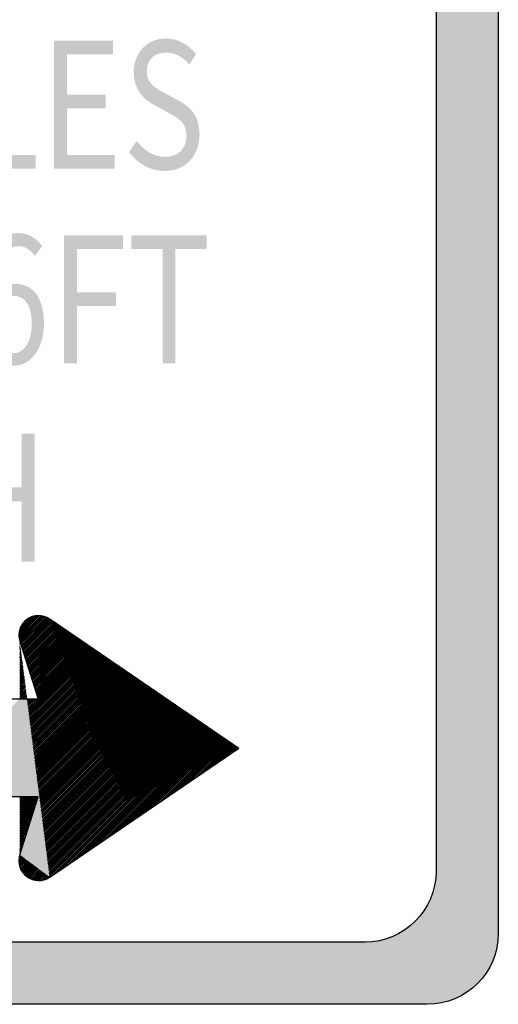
# Model space of a CAD drawing. Header units: inches. Extents: x -0.5 to 0.5, y -0.75 to 0.75.
# Tile 5 of 6: x 0.12 to 0.5, y -0.75 to 0.04. Entities that reach past the tile are written whole.
import ezdxf

# ---------------------------------------------------------------- set-up
doc = ezdxf.new("R2010")
doc.units = ezdxf.units.IN
doc.header["$MEASUREMENT"] = 0

msp = doc.modelspace()

# ---------------------------------------------------------------- hatches: boundary and pattern name
h = msp.add_hatch(color=7)
edge = h.paths.add_edge_path()
edge.add_line((-0.44304, 0.75208), (0.44304, 0.75208))
edge.add_spline(control_points=[(0.44304, 0.75208), (0.4745, 0.75208), (0.5, 0.72658), (0.5, 0.69512)], knot_values=[0, 0, 0, 0, 1, 1, 1, 1], degree=3, periodic=0)
edge.add_line((0.5, 0.69512), (0.5, -0.69512))
edge.add_spline(control_points=[(0.5, -0.69512), (0.5, -0.72658), (0.4745, -0.75208), (0.44304, -0.75208)], knot_values=[0, 0, 0, 0, 1, 1, 1, 1], degree=3, periodic=0)
edge.add_line((0.44304, -0.75208), (-0.44304, -0.75208))
edge.add_spline(control_points=[(-0.44304, -0.75208), (-0.4745, -0.75208), (-0.5, -0.72658), (-0.5, -0.69512)], knot_values=[0, 0, 0, 0, 1, 1, 1, 1], degree=3, periodic=0)
edge.add_line((-0.5, -0.69512), (-0.5, 0.69512))
edge.add_spline(control_points=[(-0.5, 0.69512), (-0.5, 0.72658), (-0.4745, 0.75208), (-0.44304, 0.75208)], knot_values=[0, 0, 0, 0, 1, 1, 1, 1], degree=3, periodic=0)
edge = h.paths.add_edge_path(flags=0)
edge.add_line((-0.39315, 0.70219), (0.39315, 0.70219))
edge.add_spline(control_points=[(0.39315, 0.70219), (0.42461, 0.70219), (0.45011, 0.67669), (0.45011, 0.64523)], knot_values=[0, 0, 0, 0, 1, 1, 1, 1], degree=3, periodic=0)
edge.add_line((0.45011, 0.64523), (0.45011, -0.64523))
edge.add_spline(control_points=[(0.45011, -0.64523), (0.45011, -0.67669), (0.42461, -0.70219), (0.39315, -0.70219)], knot_values=[0, 0, 0, 0, 1, 1, 1, 1], degree=3, periodic=0)
edge.add_line((0.39315, -0.70219), (-0.39315, -0.70219))
edge.add_spline(control_points=[(-0.39315, -0.70219), (-0.42461, -0.70219), (-0.45011, -0.67669), (-0.45011, -0.64523)], knot_values=[0, 0, 0, 0, 1, 1, 1, 1], degree=3, periodic=0)
edge.add_line((-0.45011, -0.64523), (-0.45011, 0.64523))
edge.add_spline(control_points=[(-0.45011, 0.64523), (-0.45011, 0.67669), (-0.42461, 0.70219), (-0.39315, 0.70219)], knot_values=[0, 0, 0, 0, 1, 1, 1, 1], degree=3, periodic=0)
for points in [[(0.08291, -0.08174), (0.12921, -0.08174), (0.12921, -0.07067), (0.09322, -0.07067), (0.09322, 0.02097), (0.08291, 0.02097), (0.08291, -0.08174)], [(0.14378, -0.08174), (0.19232, -0.08174), (0.19232, -0.07067), (0.15409, -0.07067), (0.15409, -0.03326), (0.18526, -0.03326), (0.18526, -0.02219), (0.15409, -0.02219), (0.15409, 0.01004), (0.19109, 0.01004), (0.19109, 0.02097), (0.14378, 0.02097), (0.14378, -0.08174)], [(0.15185, -0.23786), (0.16216, -0.23786), (0.16216, -0.19176), (0.19355, -0.19176), (0.19355, -0.18083), (0.16216, -0.18083), (0.16216, -0.14608), (0.19916, -0.14608), (0.19916, -0.13515), (0.15185, -0.13515), (0.15185, -0.23786)], [(0.23077, -0.23786), (0.24119, -0.23786), (0.24119, -0.14608), (0.26608, -0.14608), (0.26608, -0.13515), (0.20588, -0.13515), (0.20588, -0.14608), (0.23077, -0.14608), (0.23077, -0.23786)], [(0.06909, -0.39701), (0.0794, -0.39701), (0.0794, -0.34853), (0.11774, -0.34853), (0.11774, -0.39701), (0.12816, -0.39701), (0.12816, -0.2943), (0.11774, -0.2943), (0.11774, -0.33732), (0.0794, -0.33732), (0.0794, -0.2943), (0.06909, -0.2943), (0.06909, -0.39701)], [(0.11557, -0.45551), (0.13082, -0.44027), (0.13111, -0.44022), (0.13204, -0.44029), (0.11557, -0.45677), (0.11557, -0.45551)], [(0.11557, -0.45426), (0.12934, -0.44049), (0.13082, -0.44027), (0.11557, -0.45551), (0.11557, -0.45426)], [(0.11557, -0.45677), (0.13204, -0.44029), (0.13321, -0.44038), (0.11565, -0.45794), (0.11557, -0.45752), (0.11557, -0.45677)], [(0.11599, -0.45259), (0.12785, -0.44072), (0.12934, -0.44049), (0.11557, -0.45426), (0.11599, -0.45259)], [(0.11565, -0.45794), (0.13321, -0.44038), (0.13437, -0.44047), (0.13456, -0.44053), (0.11588, -0.45921), (0.11565, -0.45794)], [(0.11588, -0.45921), (0.13456, -0.44053), (0.1355, -0.44085), (0.11607, -0.46028), (0.11588, -0.45921)], [(0.11668, -0.45039), (0.1256, -0.44147), (0.12785, -0.44072), (0.11599, -0.45259), (0.11632, -0.45125), (0.11668, -0.45039)], [(0.13644, -0.44116), (0.11637, -0.46123), (0.11607, -0.46028), (0.1355, -0.44085), (0.13644, -0.44116)], [(0.11637, -0.46123), (0.13644, -0.44116), (0.13738, -0.44147), (0.11668, -0.46218), (0.11637, -0.46123)], [(0.11668, -0.46218), (0.13738, -0.44147), (0.13807, -0.44204), (0.11698, -0.46313), (0.11668, -0.46218)], [(0.11758, -0.44824), (0.12334, -0.44248), (0.12485, -0.44172), (0.1256, -0.44147), (0.11668, -0.45039), (0.11758, -0.44824)], [(0.11698, -0.46313), (0.13807, -0.44204), (0.13876, -0.4426), (0.11734, -0.46426), (0.11698, -0.46313)], [(0.11734, -0.46426), (0.13876, -0.4426), (0.13957, -0.44326), (0.11735, -0.46429), (0.11734, -0.46426)], [(0.11735, -0.46429), (0.13957, -0.44326), (0.14014, -0.44373), (0.14104, -0.44434), (0.14182, -0.44487), (0.14266, -0.44543), (0.13989, -0.44799), (0.11886, -0.46902), (0.11735, -0.46429)], [(0.12334, -0.44248), (0.11758, -0.44824), (0.11958, -0.44548), (0.12184, -0.44323), (0.12334, -0.44248)], [(0.11886, -0.46902), (0.13989, -0.44799), (0.14266, -0.44543), (0.14343, -0.44596), (0.14417, -0.44646), (0.14492, -0.44697), (0.13964, -0.45225), (0.11983, -0.47206), (0.11886, -0.46902)], [(0.11983, -0.47206), (0.13964, -0.45225), (0.14492, -0.44697), (0.14567, -0.44747), (0.13964, -0.45351), (0.12014, -0.47301), (0.11983, -0.47206)], [(0.12014, -0.47301), (0.13964, -0.45351), (0.14567, -0.44747), (0.14643, -0.44799), (0.13964, -0.45501), (0.12044, -0.47396), (0.12014, -0.47301)], [(0.12044, -0.47396), (0.13964, -0.45501), (0.14643, -0.44799), (0.14716, -0.44849), (0.14792, -0.449), (0.13939, -0.45777), (0.12111, -0.47605), (0.12044, -0.47396)], [(0.12111, -0.47605), (0.13939, -0.45777), (0.14792, -0.449), (0.14866, -0.4495), (0.13914, -0.45902), (0.12111, -0.47605), (0.12111, -0.47605)], [(0.12111, -0.47605), (0.13914, -0.45902), (0.14866, -0.4495), (0.14941, -0.45001), (0.13914, -0.46053), (0.12165, -0.47776), (0.12111, -0.47605)], [(0.12165, -0.47776), (0.13914, -0.46053), (0.14941, -0.45001), (0.15045, -0.45071), (0.15119, -0.45122), (0.15194, -0.45172), (0.13888, -0.46454), (0.12262, -0.4808), (0.12165, -0.47776)], [(0.12262, -0.4808), (0.13888, -0.46454), (0.15194, -0.45172), (0.15269, -0.45223), (0.13888, -0.46604), (0.12293, -0.48175), (0.12262, -0.4808)], [(0.12293, -0.48175), (0.13888, -0.46604), (0.15269, -0.45223), (0.15344, -0.45273), (0.15419, -0.45324), (0.13863, -0.4688), (0.12359, -0.48384), (0.12293, -0.48175)], [(0.12359, -0.48384), (0.13863, -0.4688), (0.15419, -0.45324), (0.15494, -0.45375), (0.13863, -0.47005), (0.1239, -0.48479), (0.12359, -0.48384)], [(0.1239, -0.48479), (0.13863, -0.47005), (0.15494, -0.45375), (0.15568, -0.45426), (0.13838, -0.47156), (0.1242, -0.48574), (0.1239, -0.48479)], [(0.1242, -0.48574), (0.13838, -0.47156), (0.15568, -0.45426), (0.15643, -0.45476), (0.15718, -0.45527), (0.13813, -0.47431), (0.12487, -0.48783), (0.1242, -0.48574)], [(0.12487, -0.48783), (0.13813, -0.47431), (0.15718, -0.45527), (0.15793, -0.45578), (0.13813, -0.47582), (0.12517, -0.48878), (0.12487, -0.48783)], [(0.12517, -0.48878), (0.13813, -0.47582), (0.15793, -0.45578), (0.15882, -0.45638), (0.13813, -0.47707), (0.12517, -0.48879), (0.12517, -0.48878)], [(0.12517, -0.48879), (0.13813, -0.47707), (0.15882, -0.45638), (0.15957, -0.45689), (0.16032, -0.45739), (0.16107, -0.4579), (0.13788, -0.48133), (0.12638, -0.49258), (0.12517, -0.48879)], [(0.12638, -0.49258), (0.13788, -0.48133), (0.16107, -0.4579), (0.16196, -0.45851), (0.13763, -0.48259), (0.12669, -0.49353), (0.12638, -0.49258)], [(0.03861, -0.58562), (0.11632, -0.50791), (0.11682, -0.50741), (0.11833, -0.50741), (0.11958, -0.50741), (0.12083, -0.50741), (0.12334, -0.50741), (0.1246, -0.50741), (0.1261, -0.50741), (0.12735, -0.50741), (0.12861, -0.50741), (0.12986, -0.50741), (0.13086, -0.50741), (0.13111, -0.50741), (0.13105, -0.50722), (0.13638, -0.50189), (0.17257, -0.46569), (0.17347, -0.4663), (0.17422, -0.46681), (0.17511, -0.46741), (0.17586, -0.46792), (0.17661, -0.46843), (0.17736, -0.46893), (0.17811, -0.46944), (0.17885, -0.46994), (0.1796, -0.47045), (0.18035, -0.47096), (0.18109, -0.47146), (0.18184, -0.47197), (0.18274, -0.47258), (0.18349, -0.47308), (0.18438, -0.47369), (0.18513, -0.4742), (0.18588, -0.4747), (0.18663, -0.47521), (0.18737, -0.47571), (0.18812, -0.47622), (0.18887, -0.47673), (0.18961, -0.47723), (0.19051, -0.47784), (0.19126, -0.47835), (0.19201, -0.47885), (0.19275, -0.47936), (0.1935, -0.47986), (0.19425, -0.48037), (0.195, -0.48088), (0.19589, -0.48148), (0.19664, -0.48199), (0.19739, -0.4825), (0.19814, -0.483), (0.19903, -0.48361), (0.19978, -0.48412), (0.20053, -0.48462), (0.20127, -0.48513), (0.20202, -0.48563), (0.20277, -0.48614), (0.20352, -0.48665), (0.20426, -0.48715), (0.20501, -0.48766), (0.20576, -0.48816), (0.20666, -0.48877), (0.20755, -0.48938), (0.2083, -0.48988), (0.20905, -0.49039), (0.20979, -0.4909), (0.21054, -0.4914), (0.21129, -0.49191), (0.21204, -0.49242), (0.21278, -0.49292), (0.13187, -0.57409), (0.13086, -0.57509), (0.21353, -0.49343), (0.21428, -0.49393), (0.21518, -0.49454), (0.21592, -0.49505), (0.21667, -0.49555), (0.21742, -0.49606), (0.21831, -0.49667), (0.21906, -0.49717), (0.21981, -0.49768), (0.22056, -0.49818), (0.2213, -0.49869), (0.22205, -0.4992), (0.22295, -0.4998), (0.2237, -0.50031), (0.22444, -0.50082), (0.22519, -0.50132), (0.22594, -0.50183), (0.22668, -0.50233), (0.22743, -0.50284), (0.22818, -0.50335), (0.22893, -0.50385), (0.22982, -0.50446), (0.23057, -0.50497), (0.23147, -0.50557), (0.23222, -0.50608), (0.23296, -0.50659), (0.23371, -0.50709), (0.23446, -0.5076), (0.23521, -0.5081), (0.23595, -0.50861), (0.2367, -0.50912), (0.23745, -0.50962), (0.23819, -0.51013), (0.23909, -0.51074), (0.23984, -0.51124), (0.24059, -0.51175), (0.24148, -0.51236), (0.24223, -0.51286), (0.24298, -0.51337), (0.24373, -0.51387), (0.24447, -0.51438), (0.24522, -0.51489), (0.24597, -0.51539), (0.24686, -0.516), (0.24761, -0.51651), (0.24836, -0.51701), (0.24911, -0.51752), (0.24985, -0.51802), (0.2506, -0.51853), (0.25135, -0.51904), (0.25225, -0.51964), (0.25299, -0.52015), (0.25374, -0.52066), (0.25449, -0.52116), (0.25538, -0.52177), (0.25613, -0.52227), (0.25688, -0.52278), (0.25763, -0.52329), (0.25837, -0.52379), (0.25912, -0.5243), (0.25987, -0.52481), (0.26062, -0.52531), (0.26136, -0.52582), (0.26211, -0.52632), (0.2639, -0.52754), (0.14489, -0.64655), (0.14014, -0.6498), (0.13738, -0.65155), (0.137, -0.65168), (0.13437, -0.65256), (0.13193, -0.65275), (0.13111, -0.65281), (0.13068, -0.65274), (0.12959, -0.65257), (0.12851, -0.65241), (0.12785, -0.65231), (0.12748, -0.65218), (0.12653, -0.65187), (0.12485, -0.6513), (0.12469, -0.65122), (0.12468, -0.65122), (0.12368, -0.65072), (0.12284, -0.6503), (0.12184, -0.6498), (0.12134, -0.6493), (0.12008, -0.64805), (0.11958, -0.64754), (0.11937, -0.64725), (0.11884, -0.64653), (0.11758, -0.64479), (0.11735, -0.64426), (0.11691, -0.6432), (0.11632, -0.64178), (0.11617, -0.64118), (0.11592, -0.64018), (0.11557, -0.63877), (0.11557, -0.63802), (0.11557, -0.63676), (0.11557, -0.63551), (0.11595, -0.63388), (0.11632, -0.63225), (0.1174, -0.62866), (0.11805, -0.62651), (0.11913, -0.62293), (0.11967, -0.62113), (0.12021, -0.61934), (0.12085, -0.6172), (0.1214, -0.61539), (0.12194, -0.6136), (0.12248, -0.61181), (0.12302, -0.61001), (0.12356, -0.60822), (0.1242, -0.60608), (0.12465, -0.6046), (0.12529, -0.60248), (0.12593, -0.60034), (0.12637, -0.59889), (0.12701, -0.59676), (0.12745, -0.59531), (0.12809, -0.59315), (0.12863, -0.59136), (0.12917, -0.58957), (0.12971, -0.58777), (0.13036, -0.58562), (0.12911, -0.58562), (0.12785, -0.58562), (0.1266, -0.58562), (0.12535, -0.58562), (0.12384, -0.58562), (0.12259, -0.58562), (0.12134, -0.58562), (0.12008, -0.58562), (0.11883, -0.58562), (0.11758, -0.58562), (0.11482, -0.58562), (0.11356, -0.58562), (0.11231, -0.58562), (0.11106, -0.58562), (0.1098, -0.58562), (0.1083, -0.58562), (0.10705, -0.58562), (0.10579, -0.58562), (0.10454, -0.58562), (0.10329, -0.58562), (0.10203, -0.58562), (0.10078, -0.58562), (0.09928, -0.58562), (0.09802, -0.58562), (0.09677, -0.58562), (0.09551, -0.58562), (0.09426, -0.58562), (0.09301, -0.58562), (0.0915, -0.58562), (0.09025, -0.58562), (0.089, -0.58562), (0.08774, -0.58562), (0.08649, -0.58562), (0.08524, -0.58562), (0.08373, -0.58562), (0.08248, -0.58562), (0.08123, -0.58562), (0.07997, -0.58562), (0.07872, -0.58562), (0.07746, -0.58562), (0.07596, -0.58562), (0.07471, -0.58562), (0.07345, -0.58562), (0.0722, -0.58562), (0.07095, -0.58562), (0.06969, -0.58562), (0.06819, -0.58562), (0.06694, -0.58562), (0.06568, -0.58562), (0.06443, -0.58562), (0.06318, -0.58562), (0.06192, -0.58562), (0.06042, -0.58562), (0.05916, -0.58562), (0.05791, -0.58562), (0.05666, -0.58562), (0.0554, -0.58562), (0.05415, -0.58562), (0.05265, -0.58562), (0.05139, -0.58562), (0.05014, -0.58562), (0.04889, -0.58562), (0.04763, -0.58562), (0.04638, -0.58562), (0.04487, -0.58562), (0.04362, -0.58562), (0.04237, -0.58562), (0.04111, -0.58562), (0.03986, -0.58562), (0.03861, -0.58562)], [(0.12669, -0.49353), (0.13763, -0.48259), (0.16196, -0.45851), (0.16271, -0.45901), (0.16346, -0.45952), (0.13763, -0.48534), (0.12735, -0.49562), (0.12669, -0.49353)], [(0.12735, -0.49562), (0.13763, -0.48534), (0.16346, -0.45952), (0.1642, -0.46003), (0.13738, -0.48685), (0.12766, -0.49657), (0.12735, -0.49562)], [(0.12766, -0.49657), (0.13738, -0.48685), (0.1642, -0.46003), (0.16495, -0.46053), (0.13738, -0.4881), (0.12796, -0.49752), (0.12766, -0.49657)], [(0.12796, -0.49752), (0.13738, -0.4881), (0.16495, -0.46053), (0.1657, -0.46104), (0.16659, -0.46164), (0.13713, -0.49086), (0.12863, -0.49961), (0.12796, -0.49752)], [(0.12863, -0.49961), (0.13713, -0.49086), (0.16659, -0.46164), (0.16734, -0.46215), (0.13713, -0.49236), (0.12893, -0.50056), (0.12863, -0.49961)], [(0.12893, -0.50056), (0.13713, -0.49236), (0.16734, -0.46215), (0.16809, -0.46266), (0.13688, -0.49362), (0.12923, -0.50151), (0.12893, -0.50056)], [(0.12923, -0.50151), (0.13688, -0.49362), (0.16809, -0.46266), (0.16884, -0.46316), (0.16959, -0.46367), (0.17033, -0.46418), (0.13663, -0.49788), (0.13014, -0.50436), (0.12923, -0.50151)], [(0.13014, -0.50436), (0.13663, -0.49788), (0.17033, -0.46418), (0.17108, -0.46468), (0.13663, -0.49913), (0.13045, -0.50532), (0.13014, -0.50436)], [(0.13045, -0.50532), (0.13663, -0.49913), (0.17108, -0.46468), (0.17183, -0.46519), (0.13663, -0.50064), (0.13075, -0.50627), (0.13045, -0.50532)], [(0.13075, -0.50627), (0.13663, -0.50064), (0.17183, -0.46519), (0.17257, -0.46569), (0.13638, -0.50189), (0.13105, -0.50722), (0.13075, -0.50627)], [(0.13086, -0.57509), (0.13187, -0.57409), (0.21278, -0.49292), (0.21353, -0.49343), (0.13086, -0.57509)], [(0.0371, -0.58562), (0.11557, -0.50741), (0.11682, -0.50741), (0.11632, -0.50791), (0.03861, -0.58562), (0.0371, -0.58562)], [(0.14489, -0.64655), (0.2639, -0.52754), (0.26465, -0.52804), (0.14807, -0.64438), (0.14489, -0.64655)], [(0.14807, -0.64438), (0.26465, -0.52804), (0.2654, -0.52855), (0.15204, -0.64166), (0.14807, -0.64438)], [(0.15204, -0.64166), (0.2654, -0.52855), (0.26615, -0.52906), (0.15679, -0.63842), (0.15204, -0.64166)], [(0.15679, -0.63842), (0.26615, -0.52906), (0.26689, -0.52956), (0.16075, -0.63571), (0.15679, -0.63842)], [(0.16075, -0.63571), (0.26689, -0.52956), (0.26764, -0.53007), (0.16471, -0.633), (0.16075, -0.63571)], [(0.16471, -0.633), (0.26764, -0.53007), (0.26839, -0.53057), (0.16868, -0.63029), (0.16471, -0.633)], [(0.16868, -0.63029), (0.26839, -0.53057), (0.26914, -0.53108), (0.17342, -0.62704), (0.16868, -0.63029)], [(0.17342, -0.62704), (0.26914, -0.53108), (0.26988, -0.53159), (0.17661, -0.62486), (0.17342, -0.62704)], [(0.17661, -0.62486), (0.26988, -0.53159), (0.27063, -0.53209), (0.18057, -0.62215), (0.17661, -0.62486)], [(0.18057, -0.62215), (0.27063, -0.53209), (0.27541, -0.53533), (0.20594, -0.60481), (0.20196, -0.60753), (0.19722, -0.61077), (0.19325, -0.61348), (0.18929, -0.61619), (0.18533, -0.6189), (0.18057, -0.62215)], [(0.20594, -0.60481), (0.27541, -0.53533), (0.27616, -0.53584), (0.20912, -0.60263), (0.20594, -0.60481)], [(0.20912, -0.60263), (0.27616, -0.53584), (0.27691, -0.53634), (0.21387, -0.59939), (0.20912, -0.60263)], [(0.21387, -0.59939), (0.27691, -0.53634), (0.27766, -0.53685), (0.21783, -0.59668), (0.21387, -0.59939)], [(0.21783, -0.59668), (0.27766, -0.53685), (0.2784, -0.53736), (0.22179, -0.59397), (0.21783, -0.59668)], [(0.22179, -0.59397), (0.2784, -0.53736), (0.28378, -0.541), (0.25033, -0.57445), (0.24637, -0.57716), (0.24241, -0.57987), (0.23844, -0.58258), (0.23448, -0.58529), (0.23051, -0.588), (0.22655, -0.59071), (0.22179, -0.59397)], [(0.25033, -0.57445), (0.28378, -0.541), (0.28453, -0.54151), (0.25505, -0.57123), (0.25033, -0.57445)], [(0.25505, -0.57123), (0.28453, -0.54151), (0.28528, -0.54201), (0.25901, -0.56852), (0.25505, -0.57123)], [(0.25901, -0.56852), (0.28528, -0.54201), (0.28618, -0.54262), (0.26302, -0.56578), (0.25901, -0.56852)], [(0.26302, -0.56578), (0.28618, -0.54262), (0.29156, -0.54626), (0.28759, -0.54897), (0.28363, -0.55168), (0.27895, -0.55488), (0.27497, -0.5576), (0.271, -0.56032), (0.26704, -0.56303), (0.26302, -0.56578)]]:
    msp.add_hatch(color=7).paths.add_polyline_path(points)
h = msp.add_hatch(color=7)
edge = h.paths.add_edge_path()
edge.add_spline(control_points=[(0.23256, -0.08356), (0.24971, -0.08356), (0.26048, -0.07067), (0.26048, -0.05442), (0.26048, -0.03914), (0.25308, -0.03214), (0.24355, -0.02695)], knot_values=[0, 0, 0, 0, 1, 1, 1, 2, 2, 2, 2], degree=3, periodic=0)
edge.add_line((0.24355, -0.02695), (0.23189, -0.02065))
edge.add_spline(control_points=[(0.23189, -0.02065), (0.2255, -0.01728), (0.21821, -0.0135), (0.21821, -0.00341), (0.21821, 0.0057), (0.22427, 0.01144), (0.23357, 0.01144), (0.24119, 0.01144), (0.24725, 0.0078), (0.25229, 0.00191)], knot_values=[0, 0, 0, 0, 1, 1, 1, 2, 2, 2, 3, 3, 3, 3], degree=3, periodic=0)
edge.add_line((0.25229, 0.00191), (0.25767, 0.01018))
edge.add_spline(control_points=[(0.25767, 0.01018), (0.25196, 0.01761), (0.24332, 0.02279), (0.23357, 0.02279), (0.21866, 0.02279), (0.20768, 0.01144), (0.20768, -0.00439), (0.20768, -0.01939), (0.21676, -0.02667), (0.22438, -0.03074)], knot_values=[0, 0, 0, 0, 1, 1, 1, 2, 2, 2, 3, 3, 3, 3], degree=3, periodic=0)
edge.add_line((0.22438, -0.03074), (0.23615, -0.03718))
edge.add_spline(control_points=[(0.23615, -0.03718), (0.244, -0.04153), (0.24994, -0.04489), (0.24994, -0.05554), (0.24994, -0.06549), (0.24355, -0.07221), (0.23268, -0.07221), (0.22416, -0.07221), (0.21586, -0.06717), (0.21003, -0.05946)], knot_values=[0, 0, 0, 0, 1, 1, 1, 2, 2, 2, 3, 3, 3, 3], degree=3, periodic=0)
edge.add_line((0.21003, -0.05946), (0.20387, -0.06843))
edge.add_spline(control_points=[(0.20387, -0.06843), (0.21093, -0.07768), (0.2209, -0.08356), (0.23256, -0.08356)], knot_values=[0, 0, 0, 0, 1, 1, 1, 1], degree=3, periodic=0)
h = msp.add_hatch(color=7)
edge = h.paths.add_edge_path()
edge.add_spline(control_points=[(0.11206, -0.23969), (0.12484, -0.23969), (0.13571, -0.22623), (0.13571, -0.20634), (0.13571, -0.18476), (0.12674, -0.17411), (0.11284, -0.17411), (0.10645, -0.17411), (0.09928, -0.17873), (0.09423, -0.18644)], knot_values=[0, 0, 0, 0, 1, 1, 1, 2, 2, 2, 3, 3, 3, 3], degree=3, periodic=0)
edge.add_spline(control_points=[(0.09423, -0.18644), (0.09468, -0.15463), (0.10398, -0.14384), (0.11542, -0.14384), (0.12035, -0.14384), (0.12528, -0.14692), (0.12842, -0.15169)], knot_values=[0, 0, 0, 0, 1, 1, 1, 2, 2, 2, 2], degree=3, periodic=0)
edge.add_line((0.12842, -0.15169), (0.13425, -0.14384))
edge.add_spline(control_points=[(0.13425, -0.14384), (0.12966, -0.13768), (0.12349, -0.13333), (0.11497, -0.13333), (0.09905, -0.13333), (0.08459, -0.14861), (0.08459, -0.18882), (0.08459, -0.22273), (0.09636, -0.23969), (0.11206, -0.23969)], knot_values=[0, 0, 0, 0, 1, 1, 1, 2, 2, 2, 3, 3, 3, 3], degree=3, periodic=0)
edge = h.paths.add_edge_path(flags=0)
edge.add_spline(control_points=[(0.09446, -0.19667), (0.09984, -0.18714), (0.10611, -0.18364), (0.11116, -0.18364), (0.12114, -0.18364), (0.12596, -0.19246), (0.12596, -0.20634), (0.12596, -0.22035), (0.1199, -0.2296), (0.11206, -0.2296), (0.10174, -0.2296), (0.09558, -0.21797), (0.09446, -0.19667)], knot_values=[0, 0, 0, 0, 1, 1, 1, 2, 2, 2, 3, 3, 3, 4, 4, 4, 4], degree=3, periodic=0)

# ---------------------------------------------------------------- linework, layer by layer
at = {"color": 7}
for p, q in [((0.11554, -0.45561), (0.13093, -0.44022)), ((0.11556, -0.45688), (0.13221, -0.44023)), ((0.11564, -0.45421), (0.12954, -0.44032)), ((0.11567, -0.45807), (0.1334, -0.44034)), ((0.11585, -0.45918), (0.13451, -0.44052)), ((0.11591, -0.45265), (0.12798, -0.44058)), ((0.1161, -0.46023), (0.13555, -0.44077)), ((0.11641, -0.46121), (0.13654, -0.44108)), ((0.11641, -0.45085), (0.12618, -0.44109)), ((0.11672, -0.4622), (0.13748, -0.44144)), ((0.11703, -0.46318), (0.13837, -0.44184)), ((0.11734, -0.46416), (0.13921, -0.44229)), ((0.11743, -0.44854), (0.12387, -0.4421)), ((0.11765, -0.46515), (0.14002, -0.44278)), ((0.11797, -0.46613), (0.14024, -0.44385)), ((0.11828, -0.46711), (0.14015, -0.44524)), ((0.11859, -0.4681), (0.14006, -0.44662)), ((0.1189, -0.46908), (0.13997, -0.44801)), ((0.11921, -0.47006), (0.13988, -0.44939)), ((0.13907, -0.46185), (0.1508, -0.45013)), ((0.13917, -0.46047), (0.15003, -0.4496)), ((0.13926, -0.45908), (0.14926, -0.44908)), ((0.13935, -0.4577), (0.14849, -0.44855)), ((0.13944, -0.45631), (0.14772, -0.44803)), ((0.13953, -0.45493), (0.14695, -0.4475)), ((0.13962, -0.45354), (0.14618, -0.44697)), ((0.13971, -0.45216), (0.14541, -0.44645)), ((0.1398, -0.45077), (0.14464, -0.44592)), ((0.13989, -0.44939), (0.14387, -0.4454)), ((0.13998, -0.448), (0.14311, -0.44487)), ((0.14007, -0.44662), (0.14234, -0.44435)), ((0.14016, -0.44523), (0.14157, -0.44382)), ((0.14025, -0.44385), (0.1408, -0.4433)), ((0.14031, -0.44296), (0.29189, -0.54651)), ((0.11952, -0.47105), (0.13979, -0.45078)), ((0.11983, -0.47203), (0.1397, -0.45216)), ((0.12015, -0.47301), (0.13961, -0.45355)), ((0.12046, -0.474), (0.13952, -0.45493)), ((0.12077, -0.47498), (0.13943, -0.45632)), ((0.12108, -0.47596), (0.13934, -0.4577)), ((0.13772, -0.48262), (0.16233, -0.45801)), ((0.13781, -0.48124), (0.16157, -0.45748)), ((0.1379, -0.47985), (0.1608, -0.45696)), ((0.13799, -0.47847), (0.16003, -0.45643)), ((0.13808, -0.47708), (0.15926, -0.45591)), ((0.13817, -0.4757), (0.15849, -0.45538)), ((0.13826, -0.47431), (0.15772, -0.45486)), ((0.13835, -0.47293), (0.15695, -0.45433)), ((0.13844, -0.47154), (0.15618, -0.45381)), ((0.13853, -0.47016), (0.15541, -0.45328)), ((0.13862, -0.46877), (0.15464, -0.45275)), ((0.13871, -0.46739), (0.15387, -0.45223)), ((0.1388, -0.466), (0.1531, -0.4517)), ((0.13889, -0.46462), (0.15234, -0.45118)), ((0.13898, -0.46323), (0.15157, -0.45065)), ((0.11628, -0.46134), (0.11635, -0.46128)), ((0.11628, -0.46264), (0.11649, -0.46242)), ((0.11628, -0.46393), (0.11664, -0.46357)), ((0.11628, -0.46523), (0.11678, -0.46472)), ((0.11628, -0.46652), (0.11693, -0.46587)), ((0.11629, -0.46084), (0.13101, -0.50731)), ((0.12139, -0.47694), (0.13925, -0.45909)), ((0.1217, -0.47793), (0.13916, -0.46047)), ((0.12201, -0.47891), (0.13907, -0.46186)), ((0.12232, -0.47989), (0.13898, -0.46324)), ((0.12264, -0.48088), (0.13889, -0.46463)), ((0.12295, -0.48186), (0.1388, -0.46601)), ((0.13637, -0.50339), (0.17387, -0.46589)), ((0.13646, -0.50201), (0.1731, -0.46537)), ((0.13655, -0.50062), (0.17233, -0.46484)), ((0.13664, -0.49924), (0.17156, -0.46431)), ((0.13673, -0.49786), (0.1708, -0.46379)), ((0.13682, -0.49647), (0.17003, -0.46326)), ((0.13691, -0.49509), (0.16926, -0.46274)), ((0.137, -0.4937), (0.16849, -0.46221)), ((0.13709, -0.49232), (0.16772, -0.46169)), ((0.13718, -0.49093), (0.16695, -0.46116)), ((0.13727, -0.48955), (0.16618, -0.46064)), ((0.13736, -0.48816), (0.16541, -0.46011)), ((0.13745, -0.48678), (0.16464, -0.45959)), ((0.13754, -0.48539), (0.16387, -0.45906)), ((0.13763, -0.48401), (0.1631, -0.45853)), ((0.11628, -0.46782), (0.11707, -0.46702)), ((0.11628, -0.46911), (0.11722, -0.46817)), ((0.11628, -0.47041), (0.11737, -0.46932)), ((0.11628, -0.4717), (0.11751, -0.47047)), ((0.11628, -0.47299), (0.11766, -0.47162)), ((0.11628, -0.47429), (0.1178, -0.47276)), ((0.11628, -0.47558), (0.11795, -0.47391)), ((0.12326, -0.48284), (0.13871, -0.46739)), ((0.12357, -0.48383), (0.13862, -0.46878)), ((0.12388, -0.48481), (0.13853, -0.47016)), ((0.12419, -0.48579), (0.13844, -0.47155)), ((0.1245, -0.48678), (0.13835, -0.47293)), ((0.13502, -0.52417), (0.18541, -0.47377)), ((0.13511, -0.52278), (0.18464, -0.47325)), ((0.1352, -0.5214), (0.18387, -0.47272)), ((0.13529, -0.52001), (0.1831, -0.4722)), ((0.13538, -0.51863), (0.18233, -0.47167)), ((0.13547, -0.51724), (0.18156, -0.47114)), ((0.13556, -0.51586), (0.18079, -0.47062)), ((0.13565, -0.51447), (0.18003, -0.47009)), ((0.13574, -0.51309), (0.17926, -0.46957)), ((0.13583, -0.5117), (0.17849, -0.46904)), ((0.13592, -0.51032), (0.17772, -0.46852)), ((0.13601, -0.50893), (0.17695, -0.46799)), ((0.1361, -0.50755), (0.17618, -0.46747)), ((0.13619, -0.50616), (0.17541, -0.46694)), ((0.13628, -0.50478), (0.17464, -0.46642)), ((0.11628, -0.47688), (0.1181, -0.47506)), ((0.11628, -0.47817), (0.11824, -0.47621)), ((0.11628, -0.47947), (0.11839, -0.47736)), ((0.11628, -0.48076), (0.11853, -0.47851)), ((0.11628, -0.48206), (0.11868, -0.47966)), ((0.11628, -0.48335), (0.11882, -0.48081)), ((0.12482, -0.48776), (0.13826, -0.47432)), ((0.12513, -0.48874), (0.13817, -0.4757)), ((0.12544, -0.48973), (0.13808, -0.47709)), ((0.12575, -0.49071), (0.13799, -0.47847)), ((0.12606, -0.49169), (0.1379, -0.47986)), ((0.12637, -0.49268), (0.13781, -0.48124)), ((0.13366, -0.54494), (0.19695, -0.48165)), ((0.13375, -0.54355), (0.19618, -0.48113)), ((0.13384, -0.54217), (0.19541, -0.4806)), ((0.13393, -0.54078), (0.19464, -0.48008)), ((0.13402, -0.5394), (0.19387, -0.47955)), ((0.13411, -0.53801), (0.1931, -0.47903)), ((0.1342, -0.53663), (0.19233, -0.4785)), ((0.13429, -0.53525), (0.19156, -0.47798)), ((0.13438, -0.53386), (0.19079, -0.47745)), ((0.13447, -0.53248), (0.19002, -0.47692)), ((0.13456, -0.53109), (0.18926, -0.4764)), ((0.13465, -0.52971), (0.18849, -0.47587)), ((0.13474, -0.52832), (0.18772, -0.47535)), ((0.13483, -0.52694), (0.18695, -0.47482)), ((0.13492, -0.52555), (0.18618, -0.4743)), ((0.11628, -0.48465), (0.11897, -0.48195)), ((0.11628, -0.48594), (0.11912, -0.4831)), ((0.11628, -0.48724), (0.11926, -0.48425)), ((0.11628, -0.48853), (0.11941, -0.4854)), ((0.11628, -0.48982), (0.11955, -0.48655)), ((0.11628, -0.49112), (0.1197, -0.4877)), ((0.11628, -0.49241), (0.11985, -0.48885)), ((0.12668, -0.49366), (0.13772, -0.48263)), ((0.12699, -0.49464), (0.13763, -0.48401)), ((0.12731, -0.49563), (0.13754, -0.4854)), ((0.12762, -0.49661), (0.13745, -0.48678)), ((0.12793, -0.49759), (0.13736, -0.48817)), ((0.12824, -0.49858), (0.13727, -0.48955)), ((0.13231, -0.56571), (0.20848, -0.48954)), ((0.1324, -0.56433), (0.20772, -0.48901)), ((0.13249, -0.56294), (0.20695, -0.48848)), ((0.13258, -0.56156), (0.20618, -0.48796)), ((0.13267, -0.56017), (0.20541, -0.48743)), ((0.13276, -0.55879), (0.20464, -0.48691)), ((0.13285, -0.5574), (0.20387, -0.48638)), ((0.13294, -0.55602), (0.2031, -0.48586)), ((0.13303, -0.55463), (0.20233, -0.48533)), ((0.13312, -0.55325), (0.20156, -0.48481)), ((0.13321, -0.55186), (0.20079, -0.48428)), ((0.1333, -0.55048), (0.20002, -0.48376)), ((0.13339, -0.54909), (0.19925, -0.48323)), ((0.13348, -0.54771), (0.19849, -0.4827)), ((0.13357, -0.54632), (0.19772, -0.48218)), ((0.11628, -0.49371), (0.11999, -0.49)), ((0.11628, -0.495), (0.12014, -0.49114)), ((0.11628, -0.4963), (0.12028, -0.49229)), ((0.11628, -0.49759), (0.12043, -0.49344)), ((0.11628, -0.49889), (0.12057, -0.49459)), ((0.11628, -0.50018), (0.12072, -0.49574)), ((0.11628, -0.50148), (0.12087, -0.49689)), ((0.12855, -0.49956), (0.13718, -0.49094)), ((0.12886, -0.50054), (0.13709, -0.49232)), ((0.12917, -0.50153), (0.137, -0.4937)), ((0.12949, -0.50251), (0.13691, -0.49509)), ((0.1298, -0.50349), (0.13682, -0.49647)), ((0.13141, -0.57956), (0.21618, -0.49479)), ((0.1315, -0.57817), (0.21541, -0.49426)), ((0.13151, -0.58075), (0.21694, -0.49532)), ((0.13159, -0.57679), (0.21464, -0.49374)), ((0.13166, -0.5819), (0.21771, -0.49584)), ((0.13168, -0.5754), (0.21387, -0.49321)), ((0.13177, -0.57402), (0.2131, -0.49269)), ((0.1318, -0.58305), (0.21848, -0.49637)), ((0.13186, -0.57263), (0.21233, -0.49216)), ((0.13195, -0.57125), (0.21156, -0.49164)), ((0.13195, -0.5842), (0.21925, -0.49689)), ((0.13204, -0.56987), (0.21079, -0.49111)), ((0.13209, -0.58535), (0.22002, -0.49742)), ((0.13213, -0.56848), (0.21002, -0.49059)), ((0.13222, -0.5671), (0.20925, -0.49006)), ((0.11628, -0.50277), (0.12101, -0.49804)), ((0.11628, -0.50407), (0.12116, -0.49919)), ((0.11628, -0.50536), (0.1213, -0.50034)), ((0.11628, -0.50665), (0.12145, -0.50148)), ((0.11692, -0.50731), (0.12159, -0.50263)), ((0.11821, -0.50731), (0.12174, -0.50378)), ((0.11951, -0.50731), (0.12189, -0.50493)), ((0.1232, -0.51527), (0.13645, -0.50201)), ((0.12334, -0.51642), (0.13636, -0.5034)), ((0.12349, -0.51757), (0.13627, -0.50478)), ((0.13011, -0.50448), (0.13673, -0.49786)), ((0.13042, -0.50546), (0.13664, -0.49924)), ((0.13073, -0.50644), (0.13654, -0.50063)), ((0.13224, -0.58649), (0.22079, -0.49794)), ((0.13238, -0.58764), (0.22156, -0.49847)), ((0.13253, -0.58879), (0.22233, -0.49899)), ((0.13268, -0.58994), (0.2231, -0.49952)), ((0.13282, -0.59109), (0.22387, -0.50004)), ((0.13297, -0.59224), (0.22464, -0.50057)), ((0.13311, -0.59339), (0.22541, -0.5011)), ((0.13326, -0.59454), (0.22617, -0.50162)), ((0.13341, -0.59568), (0.22694, -0.50215)), ((0.13355, -0.59683), (0.22771, -0.50267)), ((0.1337, -0.59798), (0.22848, -0.5032)), ((0.13384, -0.59913), (0.22925, -0.50372)), ((0.13399, -0.60028), (0.23002, -0.50425)), ((0.13413, -0.60143), (0.23079, -0.50477)), ((0.13428, -0.60258), (0.23156, -0.5053)), ((0.13101, -0.50731), (-0.23001, -0.50731)), ((0.1208, -0.50731), (0.12203, -0.50608)), ((0.1221, -0.50731), (0.12218, -0.50723)), ((0.12232, -0.50838), (0.12339, -0.50731)), ((0.12247, -0.50953), (0.12468, -0.50731)), ((0.12262, -0.51067), (0.12598, -0.50731)), ((0.12276, -0.51182), (0.12727, -0.50731)), ((0.12291, -0.51297), (0.12857, -0.50731)), ((0.12305, -0.51412), (0.12986, -0.50731)), ((0.12364, -0.51872), (0.13618, -0.50617)), ((0.12378, -0.51986), (0.13609, -0.50755)), ((0.12393, -0.52101), (0.136, -0.50894)), ((0.12407, -0.52216), (0.13591, -0.51032)), ((0.12422, -0.52331), (0.13582, -0.51171)), ((0.12437, -0.52446), (0.13573, -0.51309)), ((0.13443, -0.60373), (0.23233, -0.50582)), ((0.13457, -0.60488), (0.2331, -0.50635)), ((0.13472, -0.60602), (0.23387, -0.50687)), ((0.13486, -0.60717), (0.23464, -0.5074)), ((0.13501, -0.60832), (0.2354, -0.50793)), ((0.13515, -0.60947), (0.23617, -0.50845)), ((0.1353, -0.61062), (0.23694, -0.50898)), ((0.13545, -0.61177), (0.23771, -0.5095)), ((0.13559, -0.61292), (0.23848, -0.51003)), ((0.13574, -0.61407), (0.23925, -0.51055)), ((0.13588, -0.61521), (0.24002, -0.51108)), ((0.13603, -0.61636), (0.24079, -0.5116)), ((0.13618, -0.61751), (0.24156, -0.51213)), ((0.13632, -0.61866), (0.24233, -0.51265)), ((0.13647, -0.61981), (0.2431, -0.51318)), ((0.12451, -0.52561), (0.13564, -0.51448)), ((0.12466, -0.52676), (0.13555, -0.51586)), ((0.1248, -0.52791), (0.13546, -0.51725)), ((0.12495, -0.52905), (0.13537, -0.51863)), ((0.12509, -0.5302), (0.13528, -0.52002)), ((0.13661, -0.62096), (0.24387, -0.51371)), ((0.13676, -0.62211), (0.24463, -0.51423)), ((0.1369, -0.62326), (0.2454, -0.51476)), ((0.13705, -0.6244), (0.24617, -0.51528)), ((0.1372, -0.62555), (0.24694, -0.51581)), ((0.13734, -0.6267), (0.24771, -0.51633)), ((0.13749, -0.62785), (0.24848, -0.51686)), ((0.13763, -0.629), (0.24925, -0.51738)), ((0.13778, -0.63015), (0.25002, -0.51791)), ((0.13793, -0.6313), (0.25079, -0.51843)), ((0.13807, -0.63245), (0.25156, -0.51896)), ((0.13822, -0.6336), (0.25233, -0.51949)), ((0.13836, -0.63474), (0.2531, -0.52001)), ((0.13851, -0.63589), (0.25386, -0.52054)), ((0.13865, -0.63704), (0.25463, -0.52106)), ((0.12524, -0.53135), (0.13519, -0.5214)), ((0.12539, -0.5325), (0.1351, -0.52278)), ((0.12553, -0.53365), (0.13501, -0.52417)), ((0.12568, -0.5348), (0.13492, -0.52555)), ((0.12582, -0.53595), (0.13483, -0.52694)), ((0.12597, -0.5371), (0.13474, -0.52832)), ((0.1388, -0.63819), (0.2554, -0.52159)), ((0.13895, -0.63934), (0.25617, -0.52211)), ((0.13909, -0.64049), (0.25694, -0.52264)), ((0.13924, -0.64164), (0.25771, -0.52316)), ((0.13938, -0.64279), (0.25848, -0.52369)), ((0.13953, -0.64393), (0.25925, -0.52421)), ((0.13967, -0.64508), (0.26002, -0.52474)), ((0.13982, -0.64623), (0.26079, -0.52527)), ((0.13997, -0.64738), (0.26156, -0.52579)), ((0.14011, -0.64853), (0.26233, -0.52632)), ((0.14026, -0.64968), (0.26309, -0.52684)), ((0.14306, -0.64817), (0.26386, -0.52737)), ((0.14714, -0.64538), (0.26463, -0.52789)), ((0.15123, -0.64259), (0.2654, -0.52842)), ((0.15531, -0.6398), (0.26617, -0.52894)), ((0.12611, -0.53825), (0.13465, -0.52971)), ((0.12626, -0.53939), (0.13456, -0.53109)), ((0.12641, -0.54054), (0.13447, -0.53248)), ((0.12655, -0.54169), (0.13438, -0.53386)), ((0.1267, -0.54284), (0.13429, -0.53525)), ((0.12684, -0.54399), (0.1342, -0.53663)), ((0.1594, -0.63701), (0.26694, -0.52947)), ((0.16348, -0.63422), (0.26771, -0.52999)), ((0.16757, -0.63143), (0.26848, -0.53052)), ((0.17165, -0.62864), (0.26925, -0.53105)), ((0.17574, -0.62585), (0.27002, -0.53157)), ((0.17982, -0.62306), (0.27079, -0.5321)), ((0.18391, -0.62027), (0.27156, -0.53262)), ((0.18799, -0.61748), (0.27232, -0.53315)), ((0.19208, -0.61469), (0.27309, -0.53367)), ((0.19616, -0.6119), (0.27386, -0.5342)), ((0.20025, -0.60911), (0.27463, -0.53472)), ((0.20433, -0.60632), (0.2754, -0.53525)), ((0.20841, -0.60353), (0.27617, -0.53577)), ((0.2125, -0.60074), (0.27694, -0.5363)), ((0.21658, -0.59795), (0.27771, -0.53683)), ((0.12699, -0.54514), (0.13411, -0.53802)), ((0.12714, -0.54629), (0.13402, -0.5394)), ((0.12728, -0.54744), (0.13393, -0.54079)), ((0.12743, -0.54858), (0.13384, -0.54217)), ((0.12757, -0.54973), (0.13375, -0.54356)), ((0.12772, -0.55088), (0.13366, -0.54494)), ((0.22067, -0.59516), (0.27848, -0.53735)), ((0.22475, -0.59237), (0.27925, -0.53788)), ((0.22884, -0.58958), (0.28002, -0.5384)), ((0.23292, -0.58679), (0.28079, -0.53893)), ((0.23701, -0.584), (0.28155, -0.53945)), ((0.24109, -0.58121), (0.28232, -0.53998)), ((0.24518, -0.57842), (0.28309, -0.5405)), ((0.24926, -0.57563), (0.28386, -0.54103)), ((0.25335, -0.57284), (0.28463, -0.54155)), ((0.25743, -0.57005), (0.2854, -0.54208)), ((0.26152, -0.56726), (0.28617, -0.5426)), ((0.2656, -0.56447), (0.28694, -0.54313)), ((0.26968, -0.56168), (0.28771, -0.54366)), ((0.27377, -0.55889), (0.28848, -0.54418)), ((0.27785, -0.5561), (0.28925, -0.54471)), ((0.12786, -0.55203), (0.13357, -0.54633)), ((0.12801, -0.55318), (0.13348, -0.54771)), ((0.12816, -0.55433), (0.13339, -0.54909)), ((0.1283, -0.55548), (0.1333, -0.55048)), ((0.12845, -0.55663), (0.13321, -0.55186)), ((0.14031, -0.65005), (0.29189, -0.54651)), ((0.28194, -0.55331), (0.29002, -0.54523)), ((0.28602, -0.55052), (0.29078, -0.54576)), ((0.29011, -0.54773), (0.29155, -0.54628)), ((0.12859, -0.55777), (0.13312, -0.55325)), ((0.12874, -0.55892), (0.13303, -0.55463)), ((0.12889, -0.56007), (0.13294, -0.55602)), ((0.12903, -0.56122), (0.13285, -0.5574)), ((0.12918, -0.56237), (0.13276, -0.55879)), ((0.12932, -0.56352), (0.13267, -0.56017)), ((0.12947, -0.56467), (0.13258, -0.56156)), ((0.12961, -0.56582), (0.13249, -0.56294)), ((0.12976, -0.56697), (0.1324, -0.56433)), ((0.12991, -0.56811), (0.13231, -0.56571)), ((0.13005, -0.56926), (0.13222, -0.5671)), ((0.1302, -0.57041), (0.13213, -0.56848)), ((0.13034, -0.57156), (0.13204, -0.56987)), ((0.13049, -0.57271), (0.13195, -0.57125)), ((0.13063, -0.57386), (0.13186, -0.57264)), ((0.13078, -0.57501), (0.13177, -0.57402)), ((0.13093, -0.57616), (0.13168, -0.57541)), ((0.13107, -0.5773), (0.13159, -0.57679)), ((0.13114, -0.58371), (0.13114, -0.58371)), ((0.13122, -0.57845), (0.1315, -0.57817)), ((0.13123, -0.58233), (0.13123, -0.58233)), ((0.13132, -0.58094), (0.13132, -0.58094)), ((0.13136, -0.5796), (0.13141, -0.57956)), ((0.13101, -0.58571), (-0.17853, -0.58571)), ((0.11628, -0.58692), (0.11748, -0.58571)), ((0.11628, -0.58821), (0.11878, -0.58571)), ((0.11628, -0.58951), (0.12007, -0.58571)), ((0.11628, -0.5908), (0.12137, -0.58571)), ((0.11628, -0.5921), (0.12266, -0.58571)), ((0.11628, -0.59339), (0.12396, -0.58571)), ((0.11628, -0.59469), (0.12525, -0.58571)), ((0.11628, -0.59598), (0.12655, -0.58571)), ((0.11628, -0.59728), (0.12784, -0.58571)), ((0.11628, -0.59857), (0.12914, -0.58571)), ((0.11628, -0.59987), (0.13043, -0.58571)), ((0.11628, -0.60116), (0.13067, -0.58677)), ((0.11628, -0.60245), (0.13007, -0.58866)), ((0.11628, -0.60375), (0.12947, -0.59056)), ((0.11629, -0.63219), (0.13101, -0.58571)), ((0.13105, -0.5851), (0.13105, -0.5851)), ((0.11628, -0.60504), (0.12887, -0.59245)), ((0.11628, -0.60634), (0.12827, -0.59434)), ((0.11628, -0.60763), (0.12767, -0.59624)), ((0.11628, -0.60893), (0.12707, -0.59813)), ((0.11628, -0.61022), (0.12647, -0.60003)), ((0.11628, -0.61152), (0.12587, -0.60192)), ((0.11628, -0.61281), (0.12527, -0.60382)), ((0.11628, -0.61411), (0.12467, -0.60571)), ((0.11628, -0.6154), (0.12407, -0.60761)), ((0.11628, -0.6167), (0.12347, -0.6095)), ((0.11628, -0.61799), (0.12287, -0.61139)), ((0.11628, -0.61928), (0.12227, -0.61329)), ((0.11628, -0.62058), (0.12167, -0.61518)), ((0.11628, -0.62187), (0.12107, -0.61708)), ((0.11628, -0.62317), (0.12047, -0.61897)), ((0.11628, -0.62446), (0.11987, -0.62087)), ((0.11628, -0.62576), (0.11928, -0.62276)), ((0.11628, -0.62705), (0.11868, -0.62466)), ((0.11628, -0.62835), (0.11808, -0.62655)), ((0.11628, -0.62964), (0.11748, -0.62844)), ((0.11628, -0.63094), (0.11688, -0.63034)), ((0.11554, -0.63685), (0.11853, -0.63386)), ((0.11558, -0.63811), (0.11928, -0.63441)), ((0.11561, -0.63549), (0.11779, -0.63331)), ((0.11571, -0.63928), (0.12002, -0.63496)), ((0.11582, -0.63398), (0.11705, -0.63275)), ((0.11591, -0.64037), (0.12076, -0.63551)), ((0.11617, -0.6414), (0.1215, -0.63607)), ((0.11626, -0.63225), (0.11631, -0.6322)), ((0.11649, -0.64238), (0.12225, -0.63662)), ((0.11686, -0.6433), (0.12299, -0.63717)), ((0.11727, -0.64418), (0.12373, -0.63772)), ((0.11773, -0.64502), (0.12447, -0.63828)), ((0.11823, -0.64581), (0.12522, -0.63883)), ((0.11877, -0.64656), (0.12596, -0.63938)), ((0.11935, -0.64728), (0.1267, -0.63993)), ((0.11997, -0.64796), (0.12744, -0.64048)), ((0.12062, -0.6486), (0.12819, -0.64104)), ((0.12132, -0.6492), (0.12893, -0.64159)), ((0.12205, -0.64977), (0.12967, -0.64214)), ((0.12281, -0.65029), (0.13041, -0.64269)), ((0.12362, -0.65078), (0.13116, -0.64325)), ((0.12447, -0.65122), (0.1319, -0.6438)), ((0.12537, -0.65162), (0.13264, -0.64435)), ((0.12631, -0.65198), (0.13338, -0.6449)), ((0.1273, -0.65227), (0.13413, -0.64545)), ((0.12836, -0.65252), (0.13487, -0.64601)), ((0.12948, -0.65269), (0.13561, -0.64656)), ((0.13067, -0.65279), (0.13635, -0.64711)), ((0.13196, -0.65279), (0.13709, -0.64766)), ((0.13337, -0.65268), (0.13784, -0.64822)), ((0.13495, -0.65239), (0.13858, -0.64877)), ((0.13679, -0.65185), (0.13932, -0.64932)), ((0.13921, -0.65073), (0.14006, -0.64987))]:
    msp.add_line(p, q, dxfattribs=at)
for points in [[(0.5, 0.69512), (0.5, -0.69512)], [(0.45011, 0.64523), (0.45011, -0.64523)], [(0.39315, -0.70219), (-0.39315, -0.70219)], [(0.44304, -0.75208), (-0.44304, -0.75208)]]:
    msp.add_lwpolyline(points, dxfattribs=at)
for points in [[(0.1403, -0.44297), (0.13472, -0.43916), (0.12734, -0.43931), (0.12192, -0.44334), (0.11651, -0.44737), (0.11424, -0.45439), (0.11628, -0.46083)], [(0.11628, -0.63219), (0.11424, -0.63863), (0.11651, -0.64565), (0.12193, -0.64968), (0.12734, -0.65371), (0.13472, -0.65385), (0.1403, -0.65005)]]:
    msp.add_open_spline(points, degree=3, knots=[0, 0, 0, 0, 1, 1, 1, 2, 2, 2, 2], dxfattribs=at)
for points in [[(0.45011, -0.64523), (0.45011, -0.67669), (0.42461, -0.70219), (0.39315, -0.70219)], [(0.5, -0.69512), (0.5, -0.72658), (0.4745, -0.75208), (0.44304, -0.75208)]]:
    msp.add_open_spline(points, degree=3, dxfattribs=at)

doc.saveas('drawing.dxf')
